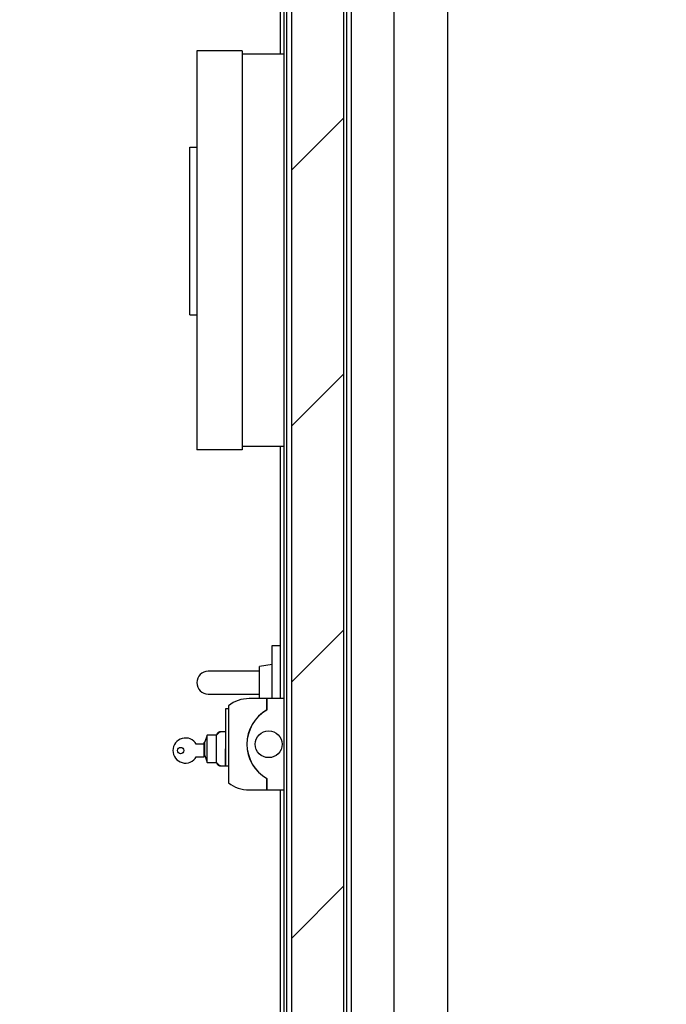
# Model space of a CAD drawing. Header units: millimetres. Extents: x 250 to 59450, y 0 to 41800.
# Tile 125 of 148: x 43294 to 43861, y 29555 to 30418. Entities that reach past the tile are written whole.
import ezdxf

# ---------------------------------------------------------------- set-up
doc = ezdxf.new("R2010")
doc.units = ezdxf.units.MM
doc.header["$LTSCALE"] = 50
doc.linetypes.add('CENTER', pattern=[10.16, 6.35, -1.27, 1.27, -1.27])
doc.layers.add('MASS', color=29, linetype='Continuous')
doc.layers.add('SCHNITT', color=5, linetype='CENTER')
doc.styles.add('SLDTEXTSTYLE0', font='TXT', dxfattribs={"width": 0.605})
doc.dimstyles.new('SLDDIMSTYLE2', dxfattribs={"dimtxt": 128.415934, "dimasz": 100, "dimexe": 0, "dimexo": 0.0625, "dimgap": 32.103984, "dimtad": 1, "dimdec": 1, "dimrnd": 1e-09, "dimzin": 12, "dimdsep": 46, "dimtxsty": 'SLDTEXTSTYLE0', "dimsah": 1, "dimcen": 0.09, "dimadec": 0, "dimazin": 3, "dimtfac": 1, "dimtdec": 1, "dimtofl": 0, "dimtmove": 0, "dimatfit": 3, "dimfxl": 1, "dimfrac": 2, "dimtolj": 1, "dimtzin": 12, "dimarcsym": 0})

# ---------------------------------------------------------------- blocks, each defined once
blk = doc.blocks.new('_D_62')
at = {"layer": 'MASS'}
for p, q in [((43561.06, 31683.17), (42660.66, 31683.17)), ((42685.66, 28733.17), (42685.66, 31683.17))]:
    blk.add_line(p, q, dxfattribs=at)
for points in [[(42685.66, 31683.17), (42660.66, 31583.17), (42710.66, 31583.17)], [(42685.66, 28733.17), (42710.66, 28833.17), (42660.66, 28833.17)]]:
    blk.add_solid(points, dxfattribs=at)
at = {"layer": 'MASS', "char_height": 132.292, "attachment_point": 1, "rotation": 90, "style": 'SLDTEXTSTYLE0'}
for s, insert in [('2950', (42515.13, 30232.67)), ('Tor li.', (42515.13, 29791.7))]:
    blk.add_mtext(s, dxfattribs=dict(at, insert=insert))
blk = doc.blocks.new('_D_63')
at = {"layer": 'MASS'}
for p, q in [((43482.36, 31733.17), (42360.52, 31733.17)), ((42385.52, 28733.17), (42385.52, 31733.17))]:
    blk.add_line(p, q, dxfattribs=at)
for points in [[(42385.52, 31733.17), (42360.52, 31633.17), (42410.52, 31633.17)], [(42385.52, 28733.17), (42410.52, 28833.17), (42360.52, 28833.17)]]:
    blk.add_solid(points, dxfattribs=at)
at = {"layer": 'MASS', "attachment_point": 1, "rotation": 90, "style": 'SLDTEXTSTYLE0'}
for s, insert, char_height in [('3000', (42214.99, 30556.55), 132.292), ('Torrahmen li.', (42214.99, 29517.82), 132.2917)]:
    blk.add_mtext(s, dxfattribs=dict(at, insert=insert, char_height=char_height))
blk = doc.blocks.new('_D_64')
at = {"layer": 'MASS'}
for p, q in [((43532.36, 31833.17), (42053.4, 31833.17)), ((42078.4, 28733.17), (42078.4, 31833.17))]:
    blk.add_line(p, q, dxfattribs=at)
for points in [[(42078.4, 31833.17), (42053.4, 31733.17), (42103.4, 31733.17)], [(42078.4, 28733.17), (42103.4, 28833.17), (42053.4, 28833.17)]]:
    blk.add_solid(points, dxfattribs=at)
at = {"layer": 'MASS', "attachment_point": 1, "rotation": 90, "style": 'SLDTEXTSTYLE0'}
for s, insert, char_height in [('3100', (41907.87, 30689.85), 132.292), ('UK Filterdecke', (41907.87, 29484.52), 132.2917)]:
    blk.add_mtext(s, dxfattribs=dict(at, insert=insert, char_height=char_height))
blk = doc.blocks.new('_D_65')
at = {"layer": 'MASS'}
for p, q in [((43482.36, 32585.17), (41743.97, 32585.17)), ((41768.97, 28733.17), (41768.97, 32585.17))]:
    blk.add_line(p, q, dxfattribs=at)
for points in [[(41768.97, 32585.17), (41743.97, 32485.17), (41793.97, 32485.17)], [(41768.97, 28733.17), (41793.97, 28833.17), (41743.97, 28833.17)]]:
    blk.add_solid(points, dxfattribs=at)
at = {"layer": 'MASS', "char_height": 132.292, "attachment_point": 1, "rotation": 90, "style": 'SLDTEXTSTYLE0'}
for s, insert in [('3852', (41598.44, 30913.96)), ('OK Kabine', (41598.44, 30012.41))]:
    blk.add_mtext(s, dxfattribs=dict(at, insert=insert))
blk = doc.blocks.new('_D_68')
at = {"layer": 'MASS'}
blk.add_line((41220.28, 34063.17), (41220.28, 28733.17), dxfattribs=at)
for points in [[(41220.28, 34063.17), (41195.28, 33963.17), (41245.28, 33963.17)], [(41220.28, 28733.17), (41245.28, 28833.17), (41195.28, 28833.17)]]:
    blk.add_solid(points, dxfattribs=at)
at = {"layer": 'MASS', "insert": (41049.75, 31202.19), "char_height": 132.292, "attachment_point": 1, "rotation": 90, "style": 'SLDTEXTSTYLE0'}
blk.add_mtext('5330', dxfattribs=at)

msp = doc.modelspace()

# ---------------------------------------------------------------- hatches: boundary and pattern name
at = {"layer": 'SCHNITT', "linetype": 'Continuous', "lineweight": 18}
h = msp.add_hatch(dxfattribs=at)
h.set_pattern_fill('ANSI31', color=256, scale=50, angle=3e-322, style=0)
h.paths.add_polyline_path([(43578.36, 30791.17), (43532.36, 30791.17), (43532.36, 28885.17), (43578.36, 28885.17)], flags=0)

# ---------------------------------------------------------------- linework, layer by layer
at = {"color": 7, "linetype": 'Continuous', "lineweight": 25}
for p, q in [((43622.36, 28733.17), (43622.36, 31395.43)), ((43525.86, 28876.31), (43525.86, 30800.04)), ((43528.36, 28889.17), (43528.36, 30787.17)), ((43532.36, 30791.17), (43532.36, 28885.17)), ((43578.36, 28885.17), (43578.36, 30791.17)), ((43584.86, 28873.17), (43584.86, 30785.17)), ((43580.86, 28873.17), (43580.86, 30781.17))]:
    msp.add_line(p, q, dxfattribs=at)
at = {"color": 216, "linetype": 'Continuous', "lineweight": 25, "true_color": 0x80007d}
for p, q in [((43522.36, 30774.17), (43522.36, 30388.17)), ((43669.36, 28733.17), (43669.36, 30729.17)), ((43522.36, 30044.17), (43522.36, 29823.17)), ((43515.36, 29869.67), (43522.36, 29869.67)), ((43515.36, 29823.17), (43515.36, 29869.67)), ((43515.36, 29853.17), (43504.36, 29851.23)), ((43504.36, 29837.17), (43504.36, 29851.23)), ((43471.36, 29847.17), (43459.36, 29847.17)), ((43504.36, 29847.17), (43471.36, 29847.17)), ((43504.36, 29823.17), (43504.36, 29837.17)), ((43459.36, 29827.17), (43471.36, 29827.17)), ((43471.36, 29827.17), (43504.36, 29827.17)), ((43522.36, 29743.17), (43522.36, 28733.17))]:
    msp.add_line(p, q, dxfattribs=at)
at = {"color": 163, "linetype": 'Continuous', "lineweight": 25, "true_color": 0x8080c0}
for p, q in [((43489.26, 30391.17), (43449.26, 30391.17)), ((43449.26, 30391.17), (43449.26, 30041.17)), ((43489.26, 30391.17), (43489.26, 30041.17)), ((43525.86, 30388.17), (43489.26, 30388.17)), ((43443.26, 30301.67), (43443.26, 30306.67)), ((43443.26, 30306.67), (43449.26, 30306.67)), ((43443.26, 30164.67), (43443.26, 30301.67)), ((43443.26, 30159.67), (43443.26, 30164.67)), ((43443.26, 30159.67), (43449.26, 30159.67)), ((43489.26, 30041.17), (43449.26, 30041.17)), ((43525.86, 30044.17), (43489.26, 30044.17)), ((43477.06, 29814.17), (43474.56, 29814.17)), ((43474.56, 29814.17), (43474.56, 29779.17)), ((43458.56, 29791.17), (43456.56, 29785.17)), ((43466.56, 29791.17), (43458.56, 29791.17)), ((43458.56, 29779.17), (43458.56, 29791.17)), ((43466.56, 29779.17), (43466.56, 29791.17)), ((43472.36, 29794.17), (43470.56, 29794.17)), ((43474.56, 29794.17), (43472.36, 29794.17)), ((43455.96, 29783.17), (43448.96, 29783.17)), ((43456.56, 29785.17), (43455.96, 29784.67)), ((43455.96, 29773.81), (43455.96, 29784.67)), ((43456.56, 29779.17), (43456.56, 29785.17)), ((43455.96, 29772.17), (43455.96, 29773.81)), ((43455.96, 29773.67), (43456.56, 29773.17)), ((43456.56, 29773.17), (43456.56, 29779.17)), ((43458.56, 29767.17), (43458.56, 29779.17)), ((43466.56, 29767.17), (43466.56, 29779.17)), ((43474.56, 29764.17), (43474.56, 29779.17)), ((43474.56, 29779.17), (43474.56, 29764.17)), ((43448.96, 29772.17), (43455.96, 29772.17)), ((43456.56, 29773.17), (43458.56, 29767.17)), ((43458.56, 29767.17), (43466.56, 29767.17)), ((43470.56, 29764.17), (43472.36, 29764.17)), ((43472.36, 29764.17), (43474.56, 29764.17)), ((43474.56, 29764.17), (43477.06, 29764.17))]:
    msp.add_line(p, q, dxfattribs=at)
at = {"color": 16, "linetype": 'Continuous', "lineweight": 25}
for p, q in [((43477.06, 29816.97), (43477.06, 29749.37)), ((43510.76, 29823.17), (43495.32, 29823.17)), ((43510.76, 29823.17), (43510.76, 29813.23)), ((43510.76, 29821.67), (43510.86, 29821.67)), ((43510.86, 29813.17), (43510.86, 29823.17)), ((43525.86, 29823.17), (43510.86, 29823.17)), ((43510.76, 29753.12), (43510.76, 29743.17)), ((43510.86, 29743.17), (43510.86, 29753.17)), ((43495.32, 29743.17), (43510.76, 29743.17)), ((43510.86, 29744.67), (43510.76, 29744.67)), ((43510.86, 29743.17), (43525.86, 29743.17))]:
    msp.add_line(p, q, dxfattribs=at)
msp.add_circle((43512.36, 29783.17), 11.75, dxfattribs=at)
at = {"color": 163, "linetype": 'Continuous', "lineweight": 25, "true_color": 0x8080c0}
msp.add_circle((43435.23, 29777.67), 2.8, dxfattribs=at)
at = {"color": 216, "linetype": 'Continuous', "lineweight": 25, "true_color": 0x80007d}
for start, end in [(90, 180), (180, 270)]:
    msp.add_arc((43459.36, 29837.17), 10, start, end, dxfattribs=at)
at = {"color": 16, "linetype": 'Continuous', "lineweight": 25}
for centre, radius, start, end in [((43495.32, 29793.17), 30, 90, 127.50188), ((43527.82, 29783.17), 34.56, 119.58387, 240.41613), ((43527.82, 29783.17), 34.46, 119.48713, 240.51287), ((43495.32, 29773.17), 30, 232.49812, 270)]:
    msp.add_arc(centre, radius, start, end, dxfattribs=at)
at = {"color": 163, "linetype": 'Continuous', "lineweight": 25, "true_color": 0x8080c0}
for centre, radius, start, end in [((43472.36, 29787.07), 7.11, 90, 144.69975), ((43470.56, 29790.14), 4.04, 90, 161.78975), ((43439.43, 29777.67), 11, 30, 330), ((43472.36, 29771.28), 7.11, 215.30025, 270), ((43470.56, 29768.21), 4.04, 198.21025, 270)]:
    msp.add_arc(centre, radius, start, end, dxfattribs=at)

# ---------------------------------------------------------------- dimensions: what is measured, and where the dimension line sits
at = {"layer": 'MASS'}
dim = msp.add_linear_dim(base=(41220.28, 28733.17), p1=(27887.36, 34063.17), p2=(50732.36, 28733.17), angle=90, dimstyle='SLDDIMSTYLE2', dxfattribs=at)
dim.commit()
dim.dimension.update_dxf_attribs({"geometry": '_D_68', "text_midpoint": (41220.28, 31398.17), "dimtype": 160})
for base, p2, text, picture, middle in [((41768.97, 32585.17), (43532.36, 32585.17), 'OK Kabine <>', '_D_65', (41768.97, 30659.17)), ((42078.4, 31833.17), (43582.36, 31833.17), 'UK Filterdecke <>', '_D_64', (42078.4, 30283.17)), ((42385.52, 31733.17), (43532.36, 31733.17), 'Torrahmen li.<>', '_D_63', (42385.52, 30233.17)), ((42685.66, 31683.17), (43611.06, 31683.17), 'Tor li.<>', '_D_62', (42685.66, 30208.17))]:
    dim = msp.add_linear_dim(base=base, p1=(50732.36, 28733.17), p2=p2, angle=90, text=text, dimstyle='SLDDIMSTYLE2', dxfattribs=at)
    dim.commit()
    dim.dimension.update_dxf_attribs({"geometry": picture, "text_midpoint": middle, "dimtype": 160})

doc.saveas('drawing.dxf')
